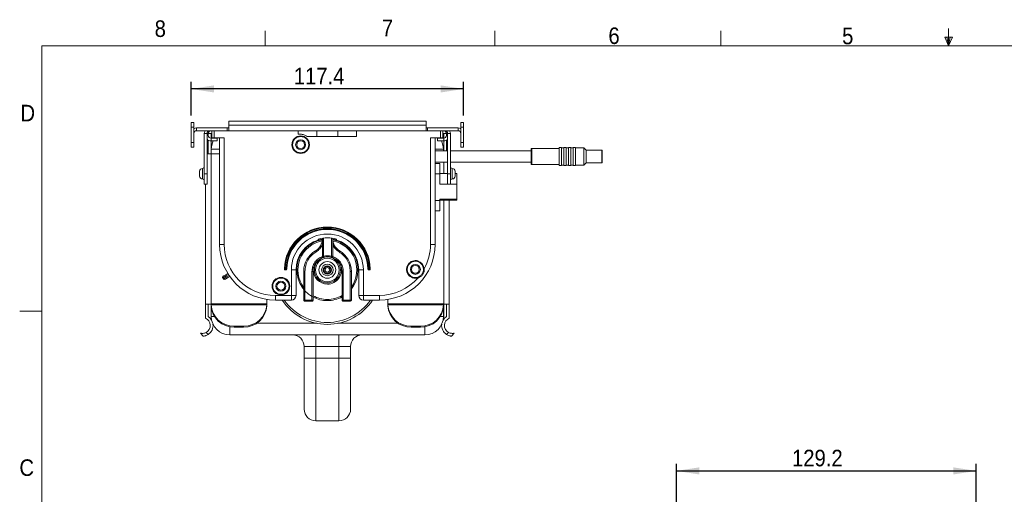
# Model space of a CAD drawing. Header units: millimetres. Extents: x 5 to 422, y 2 to 200.
# Tile 4 of 10: x 5 to 147, y 132 to 200. Entities that reach past the tile are written whole.
import ezdxf

# ---------------------------------------------------------------- set-up
doc = ezdxf.new("R2010")
doc.units = ezdxf.units.MM
doc.layers.add('FORMAT', color=7, linetype='Continuous')
doc.styles.add('SLDTEXTSTYLE0', font='GOTHIC.TTF', dxfattribs={"width": 0.913})
doc.dimstyles.new('SLDDIMSTYLE0', dxfattribs={"dimtxt": 2.38125, "dimasz": 3.302, "dimexe": 0, "dimexo": 0.0625, "dimgap": 0.595312, "dimtad": 1, "dimdec": 1, "dimlfac": 3, "dimrnd": 1e-09, "dimzin": 12, "dimdsep": 46, "dimtxsty": 'SLDTEXTSTYLE0', "dimsah": 1, "dimcen": 0.09, "dimadec": 0, "dimazin": 3, "dimtfac": 1, "dimtdec": 1, "dimtofl": 0, "dimtmove": 0, "dimatfit": 3, "dimfxl": 0, "dimfrac": 2, "dimtolj": 1, "dimtzin": 12, "dimarcsym": 0})
doc.dimstyles.new('SLDDIMSTYLE1', dxfattribs={"dimtxt": 2.38125, "dimasz": 3.302, "dimexe": 0, "dimexo": 0.0625, "dimgap": 0.595312, "dimtad": 1, "dimdec": 1, "dimlfac": 3, "dimrnd": 1e-09, "dimzin": 12, "dimdsep": 46, "dimtxsty": 'SLDTEXTSTYLE0', "dimsah": 1, "dimcen": 0.09, "dimadec": 0, "dimazin": 3, "dimtfac": 1, "dimtofl": 0, "dimtmove": 0, "dimatfit": 3, "dimfxl": 0, "dimfrac": 2, "dimtolj": 1, "dimtzin": 12, "dimarcsym": 0})

# ---------------------------------------------------------------- blocks, each defined once
blk = doc.blocks.new('*D2')
at = {"layer": 'FORMAT'}
for p, q in [((29.81, 186.64), (29.81, 191.48)), ((68.94, 186.64), (68.94, 191.48)), ((68.94, 190.48), (29.81, 190.48))]:
    blk.add_line(p, q, dxfattribs=at)
for points in [[(29.81, 190.48), (33.11, 189.97), (33.11, 190.99)], [(68.94, 190.48), (65.64, 190.99), (65.64, 189.97)]]:
    blk.add_solid(points, dxfattribs=at)
at = {"layer": 'FORMAT', "insert": (44.55, 193.52, 43.09), "char_height": 2.381, "attachment_point": 1, "style": 'SLDTEXTSTYLE0'}
blk.add_mtext('117.4', dxfattribs=at)
blk = doc.blocks.new('*D3')
at = {"layer": 'FORMAT'}
for p, q in [((99.48, 72.51), (99.48, 136.6)), ((142.54, 129.04), (142.54, 136.6)), ((99.48, 135.6), (142.54, 135.6))]:
    blk.add_line(p, q, dxfattribs=at)
for points in [[(99.48, 135.6), (102.78, 135.09), (102.78, 136.11)], [(142.54, 135.6), (139.24, 136.11), (139.24, 135.09)]]:
    blk.add_solid(points, dxfattribs=at)
at = {"layer": 'FORMAT', "insert": (116.08, 138.64, 0.35), "char_height": 2.381, "attachment_point": 1, "style": 'SLDTEXTSTYLE0'}
blk.add_mtext('129.2', dxfattribs=at)

msp = doc.modelspace()

# ---------------------------------------------------------------- linework, layer by layer
at = {"color": 7, "linetype": 'Continuous', "lineweight": 0}
for p, q in [((40.463, 196.675), (40.463, 198.829)), ((73.395, 196.675), (73.395, 198.829)), ((105.868, 196.675), (105.868, 198.829)), ((139.102, 197.91), (138.041, 197.91)), ((138.57, 196.675), (138.041, 197.91)), ((138.57, 196.675), (138.307, 197.91)), ((138.57, 196.675), (138.57, 199.148)), ((138.57, 196.675), (138.8, 197.91)), ((138.57, 196.675), (139.102, 197.91)), ((8.38, 196.675), (270, 196.675)), ((8.38, 196.675), (8.38, 9.959)), ((8.38, 158.549), (5.205, 158.549))]:
    msp.add_line(p, q, dxfattribs=at)
at = {"color": 7, "linetype": 'Continuous', "lineweight": 15}
for p, q in [((29.806, 184.97), (29.806, 185.637)), ((29.806, 185.637), (30.206, 185.637)), ((30.206, 185.637), (30.206, 184.97)), ((35.206, 185.87), (35.206, 185.27)), ((63.54, 185.87), (35.206, 185.87)), ((35.206, 185.27), (63.54, 185.27)), ((35.206, 184.47), (35.206, 185.27)), ((63.54, 185.27), (63.54, 185.87)), ((63.54, 185.27), (63.54, 184.47)), ((68.54, 185.637), (68.94, 185.637)), ((68.54, 184.97), (68.54, 185.637)), ((68.94, 185.637), (68.94, 184.97)), ((30.206, 184.97), (29.806, 184.97)), ((29.806, 184.97), (29.806, 182.804)), ((30.206, 182.804), (30.206, 184.97)), ((30.606, 184.47), (30.606, 184.87)), ((30.606, 184.87), (35.006, 184.87)), ((35.006, 184.47), (30.606, 184.47)), ((32.106, 184.07), (31.706, 184.07)), ((31.706, 178.304), (31.706, 184.07)), ((32.106, 178.304), (32.106, 184.07)), ((32.273, 183.804), (32.273, 184.07)), ((32.673, 184.07), (32.273, 184.07)), ((32.673, 184.07), (32.79, 184.07)), ((32.79, 183.47), (32.79, 184.47)), ((33.123, 184.47), (33.123, 183.47)), ((35.006, 184.87), (35.006, 184.47)), ((35.206, 184.87), (35.006, 184.87)), ((35.206, 184.47), (35.006, 184.47)), ((63.54, 184.47), (35.206, 184.47)), ((45.206, 183.97), (45.206, 184.47)), ((45.206, 183.97), (45.54, 183.97)), ((47.873, 183.637), (47.873, 184.47)), ((50.873, 183.637), (50.873, 184.47)), ((53.54, 183.637), (53.54, 184.47)), ((63.74, 184.87), (63.54, 184.87)), ((63.74, 184.47), (63.54, 184.47)), ((63.74, 184.87), (63.74, 184.47)), ((63.74, 184.87), (68.14, 184.87)), ((68.14, 184.47), (63.74, 184.47)), ((65.623, 183.47), (65.623, 184.47)), ((65.956, 184.47), (65.956, 183.47)), ((66.073, 184.07), (65.956, 184.07)), ((66.473, 184.07), (66.073, 184.07)), ((66.473, 183.804), (66.473, 184.07)), ((66.64, 184.07), (67.04, 184.07)), ((66.64, 184.07), (66.64, 178.304)), ((67.04, 184.07), (67.04, 178.304)), ((68.14, 184.47), (68.14, 184.87)), ((68.94, 184.97), (68.54, 184.97)), ((68.54, 184.97), (68.54, 182.804)), ((68.94, 182.804), (68.94, 184.97)), ((29.806, 182.804), (30.206, 182.804)), ((29.806, 182.137), (29.806, 182.804)), ((30.206, 182.804), (30.206, 182.137)), ((32.273, 183.004), (32.106, 183.004)), ((32.273, 183.004), (32.273, 183.111)), ((32.273, 183.004), (32.273, 181.337)), ((32.673, 183.404), (32.673, 183.004)), ((33.573, 183.404), (32.673, 183.404)), ((33.573, 183.004), (32.673, 183.004)), ((33.123, 183.47), (32.79, 183.47)), ((33.123, 183.47), (34.573, 183.47)), ((33.24, 183.404), (33.291, 183.47)), ((33.573, 183.004), (33.573, 183.404)), ((33.906, 168.137), (33.906, 183.47)), ((34.573, 183.47), (34.573, 168.137)), ((46.483, 183.637), (47.873, 183.637)), ((47.873, 183.637), (50.873, 183.637)), ((50.873, 183.637), (53.54, 183.637)), ((64.173, 183.47), (65.623, 183.47)), ((64.173, 168.137), (64.173, 183.47)), ((64.84, 183.47), (64.84, 168.137)), ((65.173, 183.004), (65.173, 183.404)), ((65.173, 183.404), (66.073, 183.404)), ((65.173, 183.004), (66.073, 183.004)), ((65.455, 183.47), (65.506, 183.404)), ((65.956, 183.47), (65.623, 183.47)), ((66.073, 183.404), (66.073, 183.004)), ((66.473, 183.111), (66.473, 183.004)), ((66.473, 183.004), (66.64, 183.004)), ((66.473, 183.004), (66.473, 181.604)), ((68.54, 182.804), (68.94, 182.804)), ((68.54, 182.137), (68.54, 182.804)), ((68.94, 182.804), (68.94, 182.137)), ((30.206, 182.137), (29.806, 182.137)), ((32.273, 181.337), (32.106, 181.337)), ((32.106, 181.137), (32.673, 181.137)), ((32.273, 181.137), (32.273, 181.337)), ((32.673, 159.608), (32.673, 181.137)), ((33.906, 181.137), (32.673, 181.137)), ((32.706, 181.137), (32.706, 181.804)), ((66.64, 181.604), (64.84, 181.604)), ((66.04, 181.804), (66.04, 181.604)), ((78.645, 181.604), (67.04, 181.604)), ((68.94, 182.137), (68.54, 182.137)), ((78.645, 180.77), (78.645, 181.87)), ((82.645, 181.937), (78.712, 181.937)), ((82.979, 182.07), (82.645, 182.07)), ((82.645, 180.77), (82.645, 182.07)), ((82.979, 180.77), (82.979, 182.07)), ((83.312, 182.004), (82.979, 182.004)), ((83.645, 182.07), (83.312, 182.07)), ((83.312, 180.77), (83.312, 182.07)), ((83.645, 180.77), (83.645, 182.07)), ((83.979, 182.004), (83.645, 182.004)), ((84.312, 182.07), (83.979, 182.07)), ((83.979, 180.77), (83.979, 182.07)), ((84.312, 180.77), (84.312, 182.07)), ((84.645, 182.004), (84.312, 182.004)), ((84.979, 182.07), (84.645, 182.07)), ((84.645, 180.77), (84.645, 182.07)), ((84.979, 180.77), (84.979, 182.07)), ((86.179, 182.004), (84.979, 182.004)), ((86.512, 181.687), (86.179, 182.004)), ((86.179, 180.77), (86.179, 182.004)), ((88.779, 181.687), (86.512, 181.687)), ((86.512, 180.77), (86.512, 181.687)), ((88.845, 181.62), (88.845, 179.92)), ((64.84, 179.937), (66.64, 179.937)), ((65.506, 179.787), (64.84, 179.787)), ((65.506, 179.787), (65.506, 178.287)), ((67.04, 179.937), (78.645, 179.937)), ((78.645, 179.67), (78.645, 180.77)), ((78.712, 179.604), (82.645, 179.604)), ((82.645, 179.47), (82.645, 180.77)), ((82.979, 179.47), (82.979, 180.77)), ((82.979, 179.537), (83.312, 179.537)), ((83.312, 179.47), (83.312, 180.77)), ((83.645, 179.47), (83.645, 180.77)), ((83.645, 179.537), (83.979, 179.537)), ((83.979, 179.47), (83.979, 180.77)), ((84.312, 179.47), (84.312, 180.77)), ((84.312, 179.537), (84.645, 179.537)), ((84.645, 179.47), (84.645, 180.77)), ((84.979, 179.47), (84.979, 180.77)), ((84.979, 179.537), (86.179, 179.537)), ((86.179, 179.537), (86.179, 180.77)), ((86.179, 179.537), (86.512, 179.854)), ((86.512, 179.854), (86.512, 180.77)), ((86.512, 179.854), (88.779, 179.854)), ((31.04, 177.954), (31.04, 178.654)), ((31.473, 179.054), (31.44, 179.054)), ((31.706, 178.304), (32.106, 178.304)), ((31.706, 176.804), (31.706, 178.304)), ((32.106, 178.304), (32.106, 176.804)), ((65.506, 178.287), (64.84, 178.287)), ((66.64, 178.32), (65.506, 178.32)), ((65.506, 178.287), (65.506, 176.82)), ((66.64, 178.304), (67.04, 178.304)), ((66.64, 176.804), (66.64, 178.304)), ((67.04, 178.304), (67.04, 176.804)), ((67.306, 179.054), (67.273, 179.054)), ((67.706, 178.654), (67.706, 177.954)), ((67.973, 178.32), (67.706, 178.32)), ((67.973, 178.32), (67.973, 176.82)), ((82.645, 179.47), (82.979, 179.47)), ((83.312, 179.47), (83.645, 179.47)), ((83.979, 179.47), (84.312, 179.47)), ((84.645, 179.47), (84.979, 179.47)), ((31.44, 177.554), (31.473, 177.554)), ((32.106, 176.804), (31.706, 176.804)), ((31.873, 159.537), (31.873, 176.804)), ((67.04, 176.804), (66.64, 176.804)), ((67.273, 177.554), (67.306, 177.554)), ((67.973, 176.82), (67.973, 174.654)), ((65.506, 174.454), (64.84, 174.454)), ((65.506, 174.654), (67.973, 174.654)), ((65.506, 174.654), (65.506, 174.454)), ((67.973, 174.487), (65.506, 174.487)), ((65.506, 174.454), (65.506, 172.954)), ((66.873, 174.487), (66.873, 159.537)), ((67.973, 174.654), (67.973, 174.487)), ((64.84, 172.954), (65.506, 172.954)), ((48.656, 169.034), (48.656, 166.441)), ((50.156, 166.441), (50.156, 169.023)), ((50.156, 168.937), (50.17, 168.774)), ((34.573, 168.137), (33.906, 168.137)), ((64.84, 168.137), (64.173, 168.137)), ((43.441, 164.47), (43.307, 164.47)), ((43.309, 164.637), (43.442, 164.637)), ((44.206, 160.804), (44.206, 164.47)), ((44.206, 164.47), (44.873, 164.47)), ((44.873, 164.47), (44.873, 160.804)), ((45.99, 164.27), (45.99, 164.268)), ((45.99, 164.268), (45.99, 160.135)), ((46.156, 160.135), (46.156, 164.268)), ((47.156, 164.268), (47.156, 160.135)), ((47.323, 160.135), (47.323, 164.268)), ((51.49, 164.268), (51.49, 160.135)), ((51.656, 160.135), (51.656, 164.268)), ((52.656, 164.268), (52.656, 160.135)), ((52.823, 164.268), (52.823, 164.27)), ((52.823, 160.135), (52.823, 164.268)), ((54.54, 164.47), (53.873, 164.47)), ((53.873, 160.804), (53.873, 164.47)), ((54.54, 164.47), (54.54, 160.804)), ((55.304, 164.637), (55.438, 164.637)), ((55.439, 164.47), (55.306, 164.47)), ((34.36, 163.33), (34.443, 163.186)), ((40.673, 159.608), (40.673, 160.233)), ((41.906, 160.804), (44.206, 160.804)), ((41.906, 160.804), (41.906, 160.137)), ((44.206, 160.137), (41.906, 160.137)), ((44.206, 160.804), (44.873, 160.804)), ((44.206, 160.804), (44.206, 160.137)), ((47.156, 160.135), (46.156, 160.135)), ((46.156, 160.135), (46.156, 159.968)), ((46.156, 159.968), (47.156, 159.968)), ((47.156, 159.968), (47.156, 160.135)), ((52.656, 160.135), (51.656, 160.135)), ((51.656, 160.135), (51.656, 159.968)), ((51.656, 159.968), (52.656, 159.968)), ((52.656, 159.968), (52.656, 160.135)), ((54.54, 160.804), (53.873, 160.804)), ((54.54, 160.804), (56.84, 160.804)), ((54.54, 160.137), (54.54, 160.804)), ((56.84, 160.137), (54.54, 160.137)), ((56.84, 160.137), (56.84, 160.804)), ((58.073, 159.608), (58.073, 160.233)), ((32.673, 159.537), (31.873, 159.537)), ((31.873, 159.537), (31.873, 157.537)), ((32.273, 157.775), (32.273, 159.537)), ((40.673, 159.608), (32.673, 159.608)), ((32.673, 159.608), (32.673, 159.539)), ((32.673, 159.537), (32.673, 159.539)), ((32.673, 159.539), (32.674, 159.471)), ((32.673, 159.401), (32.673, 159.537)), ((32.674, 159.334), (32.673, 159.401)), ((32.673, 159.334), (32.673, 159.4)), ((32.673, 157.834), (32.673, 159.334)), ((32.674, 159.471), (40.672, 159.471)), ((32.706, 157.804), (32.706, 158.958)), ((40.672, 159.471), (40.673, 159.539)), ((40.673, 159.401), (40.672, 159.334)), ((40.673, 159.539), (40.673, 159.608)), ((40.673, 159.539), (40.673, 159.401)), ((66.073, 159.608), (58.073, 159.608)), ((58.073, 159.608), (58.073, 159.539)), ((58.073, 159.401), (58.073, 159.539)), ((58.073, 159.539), (58.074, 159.471)), ((58.074, 159.334), (58.073, 159.401)), ((58.074, 159.471), (66.072, 159.471)), ((66.04, 158.958), (66.04, 157.804)), ((66.072, 159.471), (66.073, 159.539)), ((66.073, 159.401), (66.072, 159.334)), ((66.073, 159.539), (66.073, 159.608)), ((66.073, 159.539), (66.073, 159.537)), ((66.073, 159.537), (66.073, 159.401)), ((66.873, 159.537), (66.073, 159.537)), ((66.073, 159.4), (66.073, 159.334)), ((66.073, 157.834), (66.073, 159.334)), ((66.473, 157.775), (66.473, 159.537)), ((66.873, 159.537), (66.873, 157.537)), ((31.972, 155.498), (32.247, 155.196)), ((37.34, 156.405), (36.006, 156.405)), ((36.006, 156.405), (36.006, 156.268)), ((37.34, 156.268), (36.006, 156.268)), ((37.34, 156.268), (37.34, 156.405)), ((61.406, 156.405), (61.406, 156.268)), ((62.74, 156.405), (61.406, 156.405)), ((62.74, 156.268), (61.406, 156.268)), ((62.74, 156.268), (62.74, 156.405)), ((66.5, 155.196), (66.774, 155.498)), ((31.556, 154.965), (31.171, 155.391)), ((63.373, 155.137), (35.373, 155.137)), ((47.706, 155.137), (47.706, 153.47)), ((51.04, 155.137), (51.04, 153.47)), ((67.576, 155.391), (67.191, 154.965)), ((47.706, 153.47), (46.04, 153.47)), ((46.04, 151.804), (46.04, 153.47)), ((51.04, 153.47), (47.706, 153.47)), ((47.706, 153.47), (47.706, 151.804)), ((52.706, 153.47), (51.04, 153.47)), ((51.04, 151.804), (51.04, 153.47)), ((52.706, 153.47), (52.706, 151.804)), ((47.706, 151.804), (46.04, 151.804)), ((46.04, 144.47), (46.04, 151.804)), ((51.04, 151.804), (47.706, 151.804)), ((47.706, 151.804), (47.706, 142.804)), ((52.706, 151.804), (51.04, 151.804)), ((51.04, 142.804), (51.04, 151.804)), ((52.706, 151.804), (52.706, 144.47)), ((51.04, 142.804), (47.706, 142.804))]:
    msp.add_line(p, q, dxfattribs=at)
at = {"color": 8, "linetype": 'Continuous', "lineweight": 15}
for p, q in [((32.273, 184.07), (32.106, 184.07)), ((32.273, 183.804), (32.106, 183.804)), ((32.673, 183.404), (32.673, 184.07)), ((66.073, 184.07), (66.073, 183.404)), ((66.473, 184.07), (66.64, 184.07)), ((66.473, 183.804), (66.64, 183.804)), ((32.673, 181.137), (32.673, 183.004)), ((66.073, 183.004), (66.073, 181.604)), ((33.906, 181.804), (32.706, 181.804)), ((66.04, 181.804), (64.84, 181.804)), ((78.712, 181.937), (78.712, 180.77)), ((88.779, 179.854), (88.779, 181.687)), ((66.073, 179.937), (66.073, 178.32)), ((78.712, 180.77), (78.712, 179.604)), ((31.44, 179.054), (31.44, 177.554)), ((31.473, 177.554), (31.473, 179.054)), ((67.273, 179.054), (67.273, 177.554)), ((67.306, 177.554), (67.306, 179.054)), ((66.64, 176.82), (65.506, 176.82)), ((67.973, 176.82), (67.04, 176.82)), ((66.073, 174.487), (66.073, 159.608)), ((48.823, 166.44), (48.823, 169.057)), ((49.99, 169.048), (49.99, 166.44)), ((47.672, 167.212), (47.672, 167.213)), ((51.141, 167.213), (51.141, 167.212)), ((32.674, 159.334), (32.673, 159.334)), ((66.073, 159.334), (66.072, 159.334)), ((33.139, 157.804), (32.706, 157.804)), ((66.04, 157.804), (65.608, 157.804)), ((35.373, 156.325), (35.373, 155.137)), ((39.204, 156.804), (47.849, 156.804)), ((50.897, 156.804), (59.542, 156.804)), ((63.373, 156.325), (63.373, 155.137))]:
    msp.add_line(p, q, dxfattribs=at)
at = {"color": 7, "linetype": 'Continuous', "lineweight": 15, "flags": 128}
for points in [[(48.05, 168.771), (48.105, 168.788), (48.653, 168.912)], [(50.17, 168.899), (50.641, 168.788), (50.706, 168.768)], [(43.209, 164.64), (43.211, 164.64), (43.216, 164.64), (43.226, 164.639), (43.238, 164.639), (43.253, 164.639), (43.271, 164.638), (43.289, 164.638), (43.309, 164.637)], [(43.542, 164.634), (43.54, 164.634), (43.534, 164.634), (43.525, 164.635), (43.513, 164.635), (43.498, 164.635), (43.48, 164.636), (43.462, 164.637), (43.442, 164.637)], [(55.204, 164.634), (55.206, 164.634), (55.212, 164.634), (55.221, 164.635), (55.233, 164.635), (55.249, 164.635), (55.266, 164.636), (55.285, 164.637), (55.304, 164.637)], [(55.537, 164.64), (55.536, 164.64), (55.53, 164.64), (55.521, 164.639), (55.508, 164.639), (55.493, 164.639), (55.476, 164.638), (55.457, 164.638), (55.438, 164.637)], [(63.272, 164.614), (63.252, 164.614), (63.233, 164.613), (63.216, 164.612), (63.201, 164.611), (63.189, 164.61), (63.179, 164.61), (63.174, 164.61), (63.172, 164.61)], [(62.362, 163.443), (62.363, 163.441), (62.365, 163.435), (62.368, 163.427), (62.371, 163.415), (62.376, 163.4), (62.381, 163.384), (62.387, 163.366), (62.393, 163.347)], [(32.765, 157.249), (32.564, 157.527), (32.273, 157.775)], [(32.673, 157.834), (32.7, 157.552), (32.736, 157.408)], [(65.982, 157.249), (66.183, 157.527), (66.473, 157.775)], [(66.01, 157.408), (66.046, 157.552), (66.073, 157.834)]]:
    msp.add_lwpolyline(points, dxfattribs=at)
at = {"color": 8, "linetype": 'Continuous', "lineweight": 15, "flags": 128}
for points in [[(34.36, 163.33), (34.37, 163.336), (34.454, 163.384), (34.619, 163.479), (34.863, 163.62), (35.181, 163.804)], [(34.443, 163.186), (34.454, 163.192), (34.539, 163.241), (34.707, 163.338), (34.955, 163.481), (35.278, 163.668)]]:
    msp.add_lwpolyline(points, dxfattribs=at)
at = {"color": 7, "linetype": 'Continuous', "lineweight": 15}
for centre, radius in [((45.54, 182.47), 1.267), ((45.54, 182.47), 1.167), ((45.54, 182.47), 0.717), ((45.54, 182.47), 0.567), ((49.373, 164.47), 1.867), ((49.373, 164.47), 1.7), ((49.373, 164.47), 1.2), ((49.373, 164.47), 0.833), ((49.373, 164.47), 0.593), ((49.373, 164.47), 0.563), ((49.373, 164.47), 0.5), ((49.373, 164.47), 0.333), ((62.006, 164.554), 0.717), ((62.006, 164.554), 0.567), ((42.706, 162.137), 1.267), ((42.706, 162.137), 1.167), ((42.706, 162.137), 0.717), ((42.706, 162.137), 0.567)]:
    msp.add_circle(centre, radius, dxfattribs=at)
for centre, radius, start, end in [((30.606, 184.07), 0.8, 90, 120), ((30.606, 184.07), 0.4, 90, 180), ((32.506, 184.07), 0.8, 150, 180), ((32.506, 184.07), 0.4, 90, 180), ((32.673, 184.07), 0.4, 90, 180), ((32.673, 183.804), 0.4, 180, 270), ((66.073, 184.07), 0.4, 0, 90), ((66.073, 183.804), 0.4, 270, 0), ((66.24, 184.07), 0.4, 0, 90), ((66.24, 184.07), 0.8, 0, 30), ((68.14, 184.07), 0.8, 60, 90), ((68.14, 184.07), 0.4, 0, 90), ((32.673, 183.804), 0.8, 224.90053, 270), ((35.373, 181.804), 2.667, 153.25632, 180), ((63.373, 181.804), 2.667, 0, 26.74368), ((66.073, 183.804), 0.8, 270, 315.09947), ((78.712, 181.87), 0.0667, 90, 180), ((88.779, 181.62), 0.0667, 0, 90), ((78.712, 179.67), 0.0667, 180, 270), ((88.779, 179.92), 0.0667, 270, 0), ((31.44, 178.654), 0.4, 90, 180), ((31.473, 179.287), 0.233, 270, 0), ((67.273, 179.287), 0.233, 180, 270), ((67.306, 178.654), 0.4, 0, 90), ((31.44, 177.954), 0.4, 180, 270), ((31.473, 177.32), 0.233, 0, 90), ((67.273, 177.32), 0.233, 90, 180), ((67.306, 177.954), 0.4, 270, 0), ((49.373, 164.47), 6.167, 1.57426, 178.42574), ((49.373, 164.47), 6.067, 1.57426, 178.42574), ((49.373, 164.47), 5.933, 1.60964, 178.39036), ((49.373, 164.47), 5.833, 1.60964, 178.39036), ((49.373, 164.47), 5.167, 0, 180), ((49.373, 164.47), 4.5, 107.23529, 180), ((49.373, 164.47), 4.4, 99.65677, 240.90082), ((46.656, 168.935), 2, 300.51023, 359.99998), ((49.373, 164.47), 4.619, 73.22341, 106.77659), ((52.156, 168.935), 2, 180.00002, 239.48977), ((49.373, 164.47), 4.4, 321.63668, 79.53322), ((49.373, 164.47), 4.5, 0, 72.76471), ((41.906, 168.137), 8, 180, 270), ((41.906, 168.137), 7.333, 180, 270), ((49.406, 164.268), 3.417, 120.51018, 180.00003), ((102.851, 199.582), 63.973, 210.39734, 210.54678), ((-3.923, 199.514), 63.84, 329.45304, 329.60279), ((49.406, 164.268), 3.417, 359.99998, 59.48981), ((56.84, 168.137), 8, 270, 0), ((56.84, 168.137), 7.333, 331.2914, 0), ((49.406, 164.268), 2.083, 105.02617, 179.99993), ((48.782, 198.408), 31.968, 269.77551, 270.07423), ((48.823, 166.441), 0.167, 179.99992, 285.02559), ((166.982, 198.116), 122.331, 195.0065, 195.08446), ((49.406, 164.268), 2.083, 74.9738, 105.0262), ((49.99, 166.441), 0.167, 254.9744, 0.00009), ((-68.776, 198.279), 122.96, 344.91574, 344.9933), ((49.406, 164.268), 2.083, 0.00008, 74.97383), ((50.031, 198.408), 31.968, 269.92577, 270.22449), ((62.006, 164.554), 1.267, 2.74805, 287.76559), ((62.006, 164.554), 1.167, 2.74805, 287.76559), ((43.307, 164.57), 0.1, 179.05552, 270), ((43.441, 164.57), 0.1, 270, 359.0343), ((46.115, 196.418), 32.15, 269.77636, 270.07338), ((47.198, 196.418), 32.15, 269.92662, 270.22364), ((51.615, 196.418), 32.15, 269.77636, 270.07338), ((52.698, 196.418), 32.151, 269.92662, 270.22364), ((55.306, 164.57), 0.1, 180.9657, 270), ((55.439, 164.57), 0.1, 270, 0.94448), ((34.504, 163.413), 0.167, 120, 210), ((34.588, 163.269), 0.167, 210, 300), ((56.84, 168.137), 7.333, 270, 319.22224), ((49.373, 164.47), 7.817, 213.6674, 326.3326), ((44.206, 160.804), 0.667, 270, 0), ((46.115, 192.102), 31.968, 269.77551, 270.07423), ((46.156, 160.135), 0.167, 179.99942, 270.00037), ((47.198, 192.103), 31.968, 269.92577, 270.22449), ((47.156, 160.135), 0.167, 269.99968, 0.00043), ((49.373, 164.47), 4.4, 242.23093, 270), ((49.373, 164.47), 4.4, 270, 298.75469), ((51.615, 192.103), 31.968, 269.77551, 270.07423), ((51.656, 160.135), 0.167, 179.99957, 270.00033), ((52.698, 192.103), 31.968, 269.92577, 270.22449), ((52.656, 160.135), 0.167, 269.99969, 0.00042), ((54.54, 160.804), 0.667, 180, 270), ((35.916, 159.65), 3.247, 183.16756, 271.60338), ((35.908, 159.505), 3.238, 183.0251, 271.74584), ((37.438, 159.642), 3.238, 268.25414, 356.9749), ((37.431, 159.513), 3.247, 268.3966, 356.83244), ((61.316, 159.65), 3.247, 183.16756, 271.60338), ((61.308, 159.505), 3.238, 183.0251, 271.74585), ((62.838, 159.642), 3.238, 268.25414, 356.9749), ((62.831, 159.513), 3.247, 268.39661, 356.83243), ((31.431, 156.494), 1.133, 298.56269, 67.01223), ((35.373, 157.804), 2.667, 180, 270), ((63.373, 157.804), 2.667, 270, 0), ((67.316, 156.494), 1.133, 112.98777, 241.43731), ((31.431, 156.494), 1.533, 302.15354, 7.2329), ((67.316, 156.494), 1.533, 172.7671, 237.84646), ((44.373, 153.47), 1.667, 0, 90), ((54.373, 153.47), 1.667, 90, 180), ((47.706, 144.47), 1.667, 180, 270), ((51.04, 144.47), 1.667, 270, 0)]:
    msp.add_arc(centre, radius, start, end, dxfattribs=at)
at = {"color": 8, "linetype": 'Continuous', "lineweight": 15}
for radius, start, end in [(4.233, 99.83851, 216.94502), (4.233, 324.58347, 79.25824), (2.033, 178.02228, 270), (2.033, 270, 20.70258), (7.545, 215.05451, 324.94549), (4.233, 241.03652, 270), (4.233, 270, 300)]:
    msp.add_arc((49.373, 164.47), radius, start, end, dxfattribs=at)
at = {"color": 7, "linetype": 'Continuous', "lineweight": 15}
for points, knots in [([(45.54, 183.97), (45.7, 183.955), (46.019, 183.925), (46.32, 183.764), (46.46, 183.655), (46.483, 183.637)], [0, 0, 0, 0, 0.4566416, 0.9114537, 1, 1, 1, 1]), ([(48.04, 168.768), (48.04, 168.775), (48.04, 168.787), (48.04, 168.859), (48.04, 168.893)], [0, 0, 0, 0, 0.5343516, 1, 1, 1, 1]), ([(50.706, 168.893), (50.706, 168.855), (50.706, 168.784), (50.706, 168.773), (50.706, 168.768)], [0, 0, 0, 0, 0.5383694, 1, 1, 1, 1]), ([(46.156, 164.268), (46.177, 164.545), (46.218, 165.107), (46.556, 165.897), (47.065, 166.589), (47.529, 166.91), (47.756, 167.068)], [0, 0, 0, 0, 0.2457414, 0.5000005, 0.7542591, 1, 1, 1, 1]), ([(47.756, 167.068), (47.948, 167.204), (48.332, 167.475), (48.548, 167.893), (48.656, 168.101)], [0, 0, 0, 0, 0.5000002, 1, 1, 1, 1]), ([(50.156, 168.101), (50.265, 167.893), (50.481, 167.475), (50.865, 167.204), (51.056, 167.068)], [0, 0, 0, 0, 0.4999997, 1, 1, 1, 1]), ([(51.056, 167.068), (51.284, 166.91), (51.748, 166.589), (52.257, 165.897), (52.595, 165.107), (52.636, 164.545), (52.656, 164.268)], [0, 0, 0, 0, 0.2457409, 0.4999995, 0.7542586, 1, 1, 1, 1]), ([(48.664, 166.392), (48.457, 166.299), (48.033, 166.108), (47.544, 165.59), (47.217, 164.957), (47.176, 164.494), (47.156, 164.268)], [0, 0, 0, 0, 0.2439515, 0.4999999, 0.7560486, 1, 1, 1, 1]), ([(49.99, 166.44), (49.795, 166.479), (49.406, 166.556), (49.018, 166.479), (48.823, 166.44)], [0, 0, 0, 0, 0.5000001, 1, 1, 1, 1]), ([(51.656, 164.268), (51.637, 164.494), (51.596, 164.957), (51.269, 165.59), (50.78, 166.108), (50.356, 166.299), (50.149, 166.392)], [0, 0, 0, 0, 0.2439514, 0.5000001, 0.7560485, 1, 1, 1, 1]), ([(43.207, 164.572), (43.207, 164.572), (43.207, 164.573), (43.207, 164.581), (43.208, 164.597), (43.208, 164.617), (43.209, 164.632), (43.209, 164.64)], [0, 0, 0, 0, 0.1399793, 0.3533968, 0.5678986, 0.7836071, 1, 1, 1, 1]), ([(43.309, 164.637), (43.309, 164.618), (43.308, 164.581), (43.308, 164.531), (43.307, 164.493), (43.307, 164.473), (43.307, 164.471), (43.307, 164.47)], [0, 0, 0, 0, 0.2147263, 0.4294763, 0.6441946, 0.8588769, 1, 1, 1, 1]), ([(43.441, 164.47), (43.441, 164.472), (43.441, 164.476), (43.441, 164.505), (43.441, 164.547), (43.442, 164.594), (43.442, 164.625), (43.442, 164.637)], [0, 0, 0, 0, 0.2146606, 0.4293198, 0.6439674, 0.8586206, 1, 1, 1, 1]), ([(43.542, 164.634), (43.542, 164.629), (43.542, 164.617), (43.541, 164.599), (43.541, 164.582), (43.541, 164.571), (43.541, 164.569), (43.541, 164.569)], [0, 0, 0, 0, 0.1402198, 0.3536036, 0.5680475, 0.7836477, 1, 1, 1, 1]), ([(55.206, 164.569), (55.206, 164.569), (55.206, 164.57), (55.205, 164.578), (55.205, 164.592), (55.205, 164.612), (55.204, 164.627), (55.204, 164.634)], [0, 0, 0, 0, 0.1422723, 0.3582297, 0.5731619, 0.7869754, 1, 1, 1, 1]), ([(55.304, 164.637), (55.304, 164.618), (55.305, 164.581), (55.305, 164.531), (55.305, 164.493), (55.306, 164.473), (55.306, 164.471), (55.306, 164.47)], [0, 0, 0, 0, 0.21472726, 0.42947838, 0.64419887, 0.85888148, 1, 1, 1, 1]), ([(55.439, 164.47), (55.439, 164.472), (55.439, 164.476), (55.439, 164.505), (55.438, 164.547), (55.438, 164.594), (55.438, 164.625), (55.438, 164.637)], [0, 0, 0, 0, 0.21466167, 0.42932073, 0.64396887, 0.85862113, 1, 1, 1, 1]), ([(55.537, 164.64), (55.538, 164.635), (55.538, 164.622), (55.538, 164.603), (55.539, 164.586), (55.539, 164.574), (55.539, 164.573), (55.539, 164.572)], [0, 0, 0, 0, 0.1425305, 0.3584427, 0.5732993, 0.7870156, 1, 1, 1, 1]), ([(62.362, 163.443), (62.484, 163.495), (62.723, 163.598), (62.988, 163.889), (63.155, 164.235), (63.166, 164.486), (63.172, 164.61)], [0, 0, 0, 0, 0.2581109, 0.5089387, 0.7572458, 1, 1, 1, 1]), ([(63.272, 164.614), (63.275, 164.475), (63.283, 164.197), (63.108, 163.806), (62.815, 163.51), (62.551, 163.387), (62.408, 163.351), (62.393, 163.347)], [0, 0, 0, 0, 0.2455931, 0.4909961, 0.7386722, 0.9720098, 1, 1, 1, 1]), ([(34.421, 163.558), (34.429, 163.562), (34.446, 163.572), (34.585, 163.652), (34.792, 163.772), (34.992, 163.887), (35.093, 163.945)], [0, 0, 0, 0, 0.2548689, 0.509799, 0.7548536, 1, 1, 1, 1]), ([(34.671, 163.125), (34.682, 163.131), (34.705, 163.144), (34.889, 163.251), (35.12, 163.384), (35.327, 163.503), (35.405, 163.548)], [0, 0, 0, 0, 0.28369701, 0.56365547, 0.83642474, 1, 1, 1, 1]), ([(31.171, 155.391), (31.176, 155.389), (31.188, 155.386), (31.3, 155.364), (31.491, 155.354), (31.739, 155.39), (31.9, 155.465), (31.972, 155.498)], [0, 0, 0, 0, 0.1227405, 0.2867936, 0.537286, 0.7934515, 1, 1, 1, 1]), ([(66.774, 155.498), (66.843, 155.466), (66.981, 155.401), (67.198, 155.36), (67.387, 155.358), (67.518, 155.377), (67.571, 155.389), (67.575, 155.39), (67.576, 155.391)], [0, 0, 0, 0, 0.1978782, 0.3946833, 0.6225845, 0.8129005, 0.9412093, 1, 1, 1, 1]), ([(32.247, 155.196), (32.18, 155.158), (32.048, 155.083), (31.847, 155.014), (31.683, 154.979), (31.574, 154.967), (31.561, 154.966), (31.556, 154.965)], [0, 0, 0, 0, 0.20886703, 0.41705051, 0.64336198, 0.83843553, 1, 1, 1, 1]), ([(67.191, 154.965), (67.183, 154.966), (67.169, 154.967), (67.061, 154.98), (66.903, 155.013), (66.703, 155.08), (66.564, 155.159), (66.5, 155.196)], [0, 0, 0, 0, 0.1813177, 0.3617627, 0.5629902, 0.7957769, 1, 1, 1, 1])]:
    msp.add_open_spline(points, degree=3, knots=knots, dxfattribs=at)

# ---------------------------------------------------------------- texts
at = {"color": 7, "linetype": 'Continuous', "lineweight": 0, "char_height": 2.381, "attachment_point": 1, "style": 'SLDTEXTSTYLE0'}
for s, insert in [('8', (24.58, 200.329)), ('7', (57.195, 200.43)), ('6', (89.722, 199.316)), ('5', (123.277, 199.278)), ('D', (5.316, 188.203)), ('C', (5.163, 137.259))]:
    msp.add_mtext(s, dxfattribs=dict(at, insert=insert))

# ---------------------------------------------------------------- dimensions: what is measured, and where the dimension line sits
at = {"layer": 'FORMAT'}
for base, p1, p2, dimstyle, picture, middle in [((29.806, 190.479), (68.94, 185.637), (29.806, 185.637), 'SLDDIMSTYLE1', '*D2', (49.472, 190.479)), ((142.542, 135.597), (99.475, 71.512), (142.542, 128.045), 'SLDDIMSTYLE0', '*D3', (121.001, 135.597))]:
    dim = msp.add_linear_dim(base=base, p1=p1, p2=p2, dimstyle=dimstyle, dxfattribs=at)
    dim.commit()
    dim.dimension.update_dxf_attribs({"geometry": picture, "text_midpoint": middle, "dimtype": 160})

doc.saveas('drawing.dxf')
